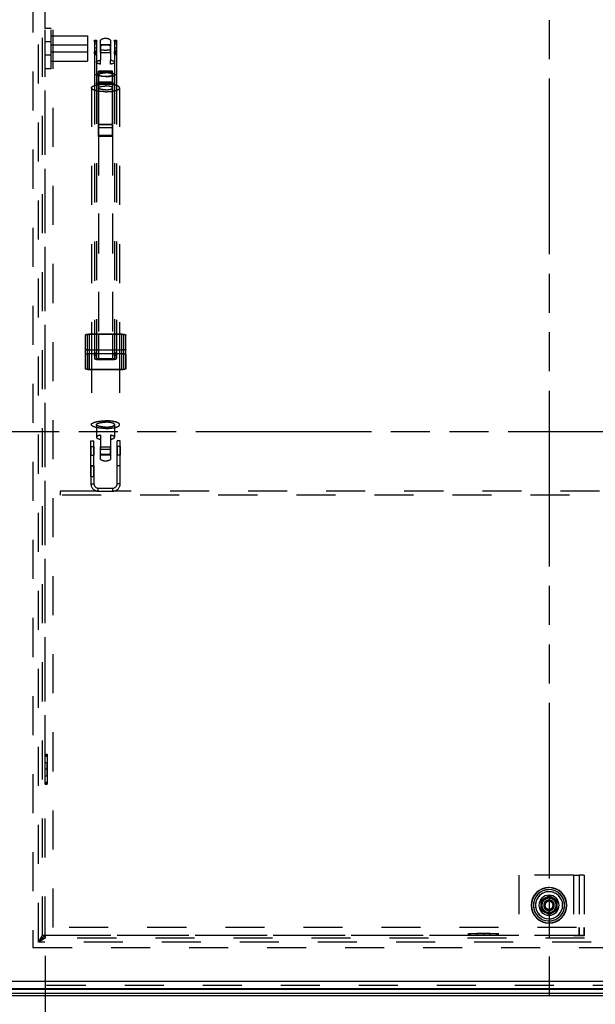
# Model space of a CAD drawing. Header units: millimetres. Extents: x 0 to 4200, y 0 to 5940.
# Tile 3 of 8: x 892 to 1463, y 3072 to 4049. Entities that reach past the tile are written whole.
import ezdxf

# ---------------------------------------------------------------- set-up
doc = ezdxf.new("R2010")
doc.units = ezdxf.units.MM
doc.header["$LTSCALE"] = 387.2
doc.linetypes.add('HIDDEN', pattern=[0.2, 0.1, -0.1])
doc.linetypes.add('PHANTOM', pattern=[0.8, 0.45, -0.05, 0.1, -0.05, 0.1, -0.05])
doc.layers.get('0').update_dxf_attribs({"linetype": 'CONTINUOUS'})
for name, color, linetype in [('_2D-BEM', 7, 'CONTINUOUS'), ('DEFAULT_2', 8, 'HIDDEN'), ('HATCHING_BL0', 7, 'CONTINUOUS'), ('HATCHING_BL1', 7, 'CONTINUOUS')]:
    doc.layers.add(name, color=color, linetype=linetype)
doc.styles.get("Standard").update_dxf_attribs({"font": 'txt', "width": 0.7})
doc.dimstyles.new('DIMSTYLE_1', dxfattribs={"dimtxt": 50, "dimasz": 70, "dimexe": 2, "dimexo": 1, "dimtad": 1, "dimdec": 1, "dimtxsty": 'Standard', "dimblk": '_FILLED', "dimblk1": '_FILLED', "dimblk2": '_FILLED', "dimcen": 0.09, "dimadec": 1, "dimazin": 2, "dimtp": 0.8, "dimtm": 0.8, "dimtfac": 1, "dimtdec": 1, "dimtofl": 0, "dimtmove": 0, "dimatfit": 3, "dimldrblk": '_FILLED', "dimfxl": 1, "dimtolj": 1, "dimarcsym": 0})

# ---------------------------------------------------------------- blocks, each defined once
blk = doc.blocks.new('_FILLED')
at = {"color": 0, "linetype": 'ByBlock'}
blk.add_solid([(0, 0), (-1, 0.143), (-1, -0.143)], dxfattribs=at)
blk = doc.blocks.new('*D5')
at = {"layer": '_2D-BEM', "color": 2, "linetype": 'Continuous'}
for p, q in [((917.55, 3120.25), (917.55, 2560.25)), ((1917.55, 3120.25), (1917.55, 2560.25)), ((917.55, 2600.25), (1417.55, 2600.25)), ((1917.55, 2600.25), (1417.55, 2600.25))]:
    blk.add_line(p, q, dxfattribs=at)
at = {"layer": '_2D-BEM', "color": 2, "linetype": 'Continuous', "xscale": 70, "yscale": 70, "zscale": 70, "rotation": 180}
blk.add_blockref('_FILLED', (917.55, 2600.25), dxfattribs=at)
at = {"layer": '_2D-BEM', "color": 2, "linetype": 'Continuous', "xscale": 70, "yscale": 70, "zscale": 70}
blk.add_blockref('_FILLED', (1917.55, 2600.25), dxfattribs=at)
at = {"layer": '_2D-BEM', "color": 2, "linetype": 'Continuous', "insert": (1417.55, 2662.75), "char_height": 50, "width": 219.6429, "attachment_point": 2, "line_spacing_factor": 0.9}
blk.add_mtext('1000', dxfattribs=at)
blk = doc.blocks.new('HATCHING_BL0', base_point=(1417.55, 3481.56))
at = {"layer": 'HATCHING_BL0', "color": 7, "linetype": 'PHANTOM'}
blk.add_line((757.34, 3640.25), (2077.76, 3640.25), dxfattribs=at)
blk = doc.blocks.new('HATCHING_BL1', base_point=(1274.25, 3640.25))
at = {"layer": 'HATCHING_BL1', "color": 7, "linetype": 'PHANTOM'}
blk.add_line((1417.55, 4300.25), (1417.55, 2980.25), dxfattribs=at)

msp = doc.modelspace()

# ---------------------------------------------------------------- linework, layer by layer
at = {"color": 7, "linetype": 'Continuous'}
for p, q in [((1413.55, 3177.18), (1409.55, 3174.87)), ((1409.55, 3174.87), (1409.55, 3170.25)), ((1417.55, 3179.49), (1413.55, 3177.18)), ((1421.55, 3177.18), (1417.55, 3179.49)), ((1425.55, 3174.87), (1421.55, 3177.18)), ((1425.55, 3170.25), (1425.55, 3174.87)), ((1409.55, 3170.25), (1409.55, 3165.63)), ((1409.55, 3165.63), (1413.55, 3163.32)), ((1421.55, 3163.32), (1425.55, 3165.63)), ((1425.55, 3165.63), (1425.55, 3170.25)), ((1413.55, 3163.32), (1417.55, 3161.01)), ((1417.55, 3161.01), (1421.55, 3163.32)), ((870.55, 3087.75), (1964.55, 3087.75)), ((1975.05, 3082.75), (860.05, 3082.75)), ((1975.05, 3080.25), (860.05, 3080.25))]:
    msp.add_line(p, q, dxfattribs=at)
at = {"color": 9, "linetype": 'Continuous'}
for p, q in [((1960.82, 3094.48), (874.28, 3094.48)), ((1971.11, 3086.69), (863.99, 3086.69))]:
    msp.add_line(p, q, dxfattribs=at)
at = {"color": 7, "linetype": 'Continuous'}
for radius, start, end in [(17.75, 90, 270), (17.5, 90, 270), (15.5, 90, 270), (17.75, 270, 90), (17.5, 270, 90), (15.5, 270, 90), (10, 90, 270), (8, 120, 180), (8, 60, 120), (10, 270, 90), (8, 0, 60), (8, 180, 240), (8, 300, 360), (8, 240, 300)]:
    msp.add_arc((1417.55, 3170.25), radius, start, end, dxfattribs=at)
at = {"color": 9, "linetype": 'Continuous'}
for start, end in [(90, 270), (270, 90)]:
    msp.add_arc((1417.55, 3170.25), 13.5, start, end, dxfattribs=at)
at = {"layer": 'DEFAULT_2', "color": 8, "linetype": 'HIDDEN'}
for p, q in [((905.55, 4152.25), (905.55, 3128.25)), ((911.11, 3133.81), (911.11, 4146.69)), ((911.11, 3133.81), (911.11, 4146.69)), ((915.05, 3140.25), (915.05, 4140.25)), ((915.05, 3140.25), (915.05, 4140.25)), ((917.55, 3140.25), (917.55, 4140.25)), ((917.55, 4040.25), (917.55, 4140.25)), ((925.55, 3148.25), (925.55, 4132.25)), ((917.55, 4000.25), (917.55, 4040.25)), ((923.55, 4040.25), (917.55, 4040.25)), ((923.55, 4000.25), (923.55, 4040.25)), ((923.55, 4026.75), (917.55, 4026.75)), ((917.55, 4020.25), (917.55, 4026.75)), ((923.55, 4007.75), (923.55, 4032.75)), ((923.55, 4032.75), (959.55, 4032.75)), ((923.55, 4020.25), (923.55, 4026.75)), ((959.55, 4032.75), (959.55, 4023.7)), ((966.55, 4028.42), (968.55, 4028.42)), ((966.55, 4026.96), (966.55, 4028.42)), ((966.55, 4028.34), (968.55, 4028.34)), ((966.55, 4026.96), (966.55, 4019.64)), ((966.55, 4026.96), (968.55, 4026.96)), ((968.55, 4024.75), (966.55, 4024.75)), ((966.55, 4024.75), (966.55, 4019.64)), ((968.55, 4028.42), (968.55, 4026.96)), ((968.55, 4026.96), (968.55, 4017.33)), ((968.55, 4024.75), (968.55, 4019.04)), ((972.55, 4024.25), (972.55, 4028.7)), ((982.55, 4028.7), (982.55, 4024.25)), ((986.55, 4028.42), (988.55, 4028.42)), ((986.55, 4026.96), (986.55, 4028.42)), ((986.55, 4028.34), (988.55, 4028.34)), ((986.55, 4026.96), (986.55, 4017.33)), ((986.55, 4026.96), (988.55, 4026.96)), ((988.55, 4024.75), (986.55, 4024.75)), ((986.55, 4024.75), (986.55, 4019.04)), ((988.55, 4028.42), (988.55, 4026.96)), ((988.55, 4026.96), (988.55, 4019.64)), ((988.55, 4024.75), (988.55, 4019.64)), ((917.55, 4013.75), (917.55, 4020.25)), ((923.55, 4016.8), (923.55, 4023.7)), ((959.55, 4023.7), (923.55, 4023.7)), ((923.55, 4013.75), (923.55, 4020.25)), ((959.55, 4016.8), (923.55, 4016.8)), ((959.55, 4023.7), (959.55, 4016.8)), ((959.55, 4023.7), (959.55, 4016.8)), ((959.55, 4016.8), (959.55, 4007.75)), ((968.55, 4020.51), (966.55, 4020.51)), ((966.55, 4019.64), (966.55, 4019.04)), ((966.55, 4019.64), (966.55, 4019.04)), ((966.55, 4019.64), (966.55, 4017.33)), ((966.55, 4019.04), (966.55, 4017.33)), ((966.55, 4019.04), (966.55, 4017.33)), ((966.55, 4017.33), (966.55, 4015.75)), ((966.55, 4017.33), (966.55, 4015.75)), ((966.55, 4014.86), (966.55, 4017.33)), ((968.55, 4017.33), (966.55, 4017.33)), ((968.55, 4015.75), (966.55, 4015.75)), ((966.55, 4015.75), (966.55, 4014.86)), ((968.55, 4019.04), (968.55, 4017.33)), ((968.55, 4017.33), (968.55, 4015.75)), ((968.55, 4014.86), (968.55, 4017.33)), ((972.55, 4024.25), (982.55, 4024.25)), ((972.55, 4024.1), (972.55, 4024.25)), ((972.55, 4024.24), (972.55, 4024.25)), ((972.55, 4024.1), (972.55, 4024.24)), ((972.55, 4023.24), (972.55, 4024.1)), ((972.55, 4023.24), (972.55, 4024.1)), ((972.55, 4016.25), (972.55, 4023.24)), ((972.55, 4023.24), (972.55, 4008.79)), ((972.55, 4016.25), (982.55, 4016.25)), ((982.55, 4024.25), (982.55, 4024.24)), ((982.55, 4024.1), (982.55, 4024.25)), ((982.55, 4024.24), (982.55, 4024.1)), ((982.55, 4023.24), (982.55, 4024.1)), ((982.55, 4024.1), (982.55, 4023.24)), ((982.55, 4016.25), (982.55, 4023.24)), ((982.55, 4023.24), (982.55, 4008.79)), ((988.55, 4020.51), (986.55, 4020.51)), ((986.55, 4019.04), (986.55, 4017.33)), ((986.55, 4017.33), (986.55, 4015.75)), ((986.55, 4014.86), (986.55, 4017.33)), ((988.55, 4017.33), (986.55, 4017.33)), ((988.55, 4015.75), (986.55, 4015.75)), ((988.55, 4019.64), (988.55, 4019.04)), ((988.55, 4019.64), (988.55, 4017.33)), ((988.55, 4019.64), (988.55, 4019.04)), ((988.55, 4019.04), (988.55, 4017.33)), ((988.55, 4019.04), (988.55, 4017.33)), ((988.55, 4017.33), (988.55, 4015.75)), ((988.55, 4014.86), (988.55, 4017.33)), ((988.55, 4017.33), (988.55, 4015.75)), ((988.55, 4015.75), (988.55, 4014.86)), ((923.55, 4013.75), (917.55, 4013.75)), ((923.55, 4007.75), (959.55, 4007.75)), ((966.55, 4014.86), (966.55, 4014.32)), ((966.55, 4014.86), (966.55, 4014.32)), ((966.55, 4014.86), (968.55, 4014.86)), ((966.55, 4014.32), (966.55, 3994.59)), ((966.55, 4014.32), (966.55, 3994.59)), ((966.55, 4014.32), (968.55, 4014.32)), ((968.55, 4014.86), (968.55, 4014.32)), ((968.55, 4014.32), (968.55, 4006.77)), ((968.55, 4006.77), (968.55, 3994.59)), ((968.55, 4006.77), (968.55, 3994.59)), ((972.55, 4004.75), (972.55, 4008.79)), ((982.55, 4004.75), (982.55, 4008.79)), ((986.55, 4014.86), (986.55, 4014.32)), ((986.55, 4014.86), (988.55, 4014.86)), ((986.55, 4014.32), (986.55, 4006.77)), ((986.55, 4014.32), (988.55, 4014.32)), ((986.55, 4006.77), (986.55, 3994.59)), ((986.55, 4006.77), (986.55, 3994.59)), ((988.55, 4014.86), (988.55, 4014.32)), ((988.55, 4014.86), (988.55, 4014.32)), ((988.55, 4014.32), (988.55, 3994.59)), ((988.55, 4014.32), (988.55, 3994.59)), ((917.55, 3320.25), (917.55, 4000.25)), ((923.55, 4000.25), (917.55, 4000.25)), ((977.55, 3997.65), (970.55, 3997.65)), ((970.55, 3996.69), (970.55, 3997.65)), ((970.55, 3995.78), (970.55, 3996.69)), ((970.55, 3996.69), (984.55, 3996.69)), ((984.55, 3997.65), (977.55, 3997.65)), ((984.55, 3996.69), (984.55, 3997.65)), ((984.55, 3995.78), (984.55, 3996.69)), ((966.55, 3994.59), (966.55, 3983.55)), ((966.55, 3994.59), (966.55, 3983.55)), ((966.55, 3994.59), (968.55, 3994.59)), ((968.55, 3994.59), (968.55, 3994.26)), ((968.55, 3994.59), (968.55, 3994.26)), ((968.55, 3994.26), (968.55, 3986.27)), ((968.55, 3985.33), (968.55, 3986.27)), ((968.55, 3986.27), (968.55, 3984.11)), ((968.55, 3986.27), (968.55, 3984.11)), ((970.55, 3994.26), (970.55, 3992.73)), ((970.55, 3993.69), (970.55, 3992.73)), ((970.55, 3992.73), (970.55, 3985.73)), ((970.55, 3986.04), (970.55, 3992.73)), ((984.55, 3987.01), (970.55, 3987.01)), ((970.55, 3986.04), (970.55, 3985.75)), ((984.55, 3986.04), (970.55, 3986.04)), ((970.55, 3985.75), (970.55, 3985.73)), ((970.55, 3985.73), (970.55, 3984.49)), ((970.55, 3985.73), (970.55, 3984.8)), ((984.55, 3985.73), (970.55, 3985.73)), ((970.55, 3985.73), (970.55, 3984.8)), ((984.55, 3994.26), (984.55, 3992.73)), ((984.55, 3993.69), (984.55, 3992.73)), ((984.55, 3992.73), (984.55, 3985.73)), ((984.55, 3986.04), (984.55, 3992.73)), ((984.55, 3986.04), (984.55, 3987.01)), ((984.55, 3986.04), (984.55, 3985.75)), ((984.55, 3985.75), (984.55, 3985.73)), ((984.55, 3985.73), (984.55, 3984.49)), ((984.55, 3985.73), (984.55, 3984.8)), ((984.55, 3985.73), (984.55, 3984.8)), ((986.55, 3994.59), (986.55, 3994.26)), ((986.55, 3994.59), (986.55, 3994.26)), ((986.55, 3994.59), (988.55, 3994.59)), ((986.55, 3994.26), (986.55, 3986.27)), ((986.55, 3985.33), (986.55, 3986.27)), ((986.55, 3986.27), (986.55, 3984.11)), ((986.55, 3986.27), (986.55, 3984.11)), ((988.55, 3994.59), (988.55, 3983.55)), ((988.55, 3994.59), (988.55, 3983.55)), ((963.55, 3981.21), (963.55, 3737.05)), ((966.55, 3983.55), (966.55, 3737.05)), ((966.55, 3983.55), (966.55, 3737.05)), ((968.55, 3984.11), (968.55, 3737.05)), ((968.55, 3984.11), (968.55, 3737.05)), ((970.55, 3985.19), (970.55, 3942.02)), ((970.55, 3985.19), (984.55, 3985.19)), ((970.55, 3984.8), (970.55, 3984.52)), ((970.55, 3984.49), (970.55, 3984.8)), ((973.17, 3984.8), (970.55, 3984.8)), ((970.55, 3984.8), (970.55, 3984.49)), ((984.55, 3984.52), (970.55, 3984.52)), ((970.55, 3984.49), (970.55, 3981.21)), ((970.55, 3981.21), (970.55, 3984.49)), ((970.55, 3984.49), (970.55, 3981.21)), ((970.55, 3944.85), (970.55, 3981.21)), ((970.55, 3981.21), (970.55, 3944.85)), ((981.93, 3984.8), (973.17, 3984.8)), ((984.55, 3984.8), (981.93, 3984.8)), ((984.55, 3985.19), (984.55, 3942.02)), ((984.55, 3984.49), (984.55, 3984.8)), ((984.55, 3984.8), (984.55, 3984.49)), ((984.55, 3984.49), (984.55, 3981.21)), ((984.55, 3981.21), (984.55, 3984.49)), ((984.55, 3984.49), (984.55, 3981.21)), ((984.55, 3944.85), (984.55, 3981.21)), ((984.55, 3981.21), (984.55, 3944.85)), ((986.55, 3984.11), (986.55, 3737.05)), ((986.55, 3984.11), (986.55, 3737.05)), ((988.55, 3983.55), (988.55, 3737.05)), ((988.55, 3983.55), (988.55, 3737.05)), ((991.55, 3981.21), (991.55, 3737.05)), ((984.55, 3944.85), (970.55, 3944.85)), ((970.55, 3942.02), (970.55, 3944.85)), ((970.55, 3944.57), (970.55, 3944.85)), ((970.55, 3944.85), (970.55, 3944.57)), ((984.55, 3944.57), (970.55, 3944.57)), ((970.55, 3944.57), (970.55, 3942.02)), ((970.55, 3934.26), (970.55, 3942.02)), ((970.55, 3942.02), (984.55, 3942.02)), ((970.55, 3942.02), (970.55, 3934.26)), ((984.55, 3942.02), (984.55, 3944.85)), ((984.55, 3944.57), (984.55, 3944.85)), ((984.55, 3944.85), (984.55, 3944.57)), ((984.55, 3944.57), (984.55, 3942.02)), ((984.55, 3934.26), (984.55, 3942.02)), ((984.55, 3942.02), (984.55, 3933.9)), ((970.55, 3934.26), (970.55, 3933.9)), ((970.55, 3934.26), (970.55, 3934.01)), ((970.55, 3934.26), (970.55, 3934.01)), ((970.55, 3934.01), (970.55, 3933.9)), ((970.55, 3934.01), (970.55, 3933.9)), ((970.55, 3933.9), (970.55, 3721.38)), ((984.55, 3933.9), (970.55, 3933.9)), ((970.55, 3933.79), (970.55, 3933.9)), ((970.55, 3933.9), (970.55, 3933.73)), ((970.55, 3933.9), (970.55, 3933.73)), ((970.55, 3933.68), (970.55, 3933.79)), ((984.55, 3933.73), (970.55, 3933.73)), ((970.55, 3933.73), (970.55, 3933.01)), ((970.55, 3933.01), (970.55, 3933.68)), ((984.55, 3933.01), (970.55, 3933.01)), ((970.55, 3933.01), (970.55, 3737.05)), ((984.55, 3934.26), (984.55, 3933.9)), ((984.55, 3933.9), (984.55, 3721.38)), ((984.55, 3933.01), (984.55, 3933.9)), ((984.55, 3933.9), (984.55, 3933.01)), ((984.55, 3933.01), (984.55, 3737.05)), ((957.55, 3716.71), (957.55, 3735.97)), ((959.55, 3716.71), (959.55, 3735.97)), ((961.55, 3737.05), (993.55, 3737.05)), ((961.55, 3717.79), (961.55, 3737.05)), ((961.55, 3717.25), (961.55, 3736.51)), ((993.55, 3736.51), (961.55, 3736.51)), ((963.55, 3737.05), (963.55, 3717.25)), ((966.55, 3737.05), (966.55, 3718.27)), ((966.55, 3737.05), (966.55, 3718.27)), ((968.55, 3737.05), (968.55, 3718.27)), ((968.55, 3737.05), (968.55, 3718.27)), ((970.55, 3737.05), (970.55, 3721.38)), ((984.55, 3737.05), (984.55, 3721.38)), ((986.55, 3737.05), (986.55, 3718.27)), ((986.55, 3737.05), (986.55, 3718.27)), ((988.55, 3737.05), (988.55, 3718.27)), ((988.55, 3737.05), (988.55, 3718.27)), ((991.55, 3737.05), (991.55, 3717.25)), ((993.55, 3717.79), (993.55, 3737.05)), ((993.55, 3717.25), (993.55, 3736.51)), ((995.55, 3716.71), (995.55, 3735.97)), ((997.55, 3716.71), (997.55, 3735.97)), ((957.55, 3716.71), (957.55, 3721.92)), ((959.55, 3716.71), (959.55, 3721.92)), ((995.55, 3716.71), (995.55, 3721.92)), ((997.55, 3716.71), (997.55, 3721.92)), ((957.55, 3702.66), (957.55, 3716.71)), ((957.55, 3702.66), (957.55, 3716.71)), ((959.55, 3702.66), (959.55, 3716.71)), ((959.55, 3716.71), (959.55, 3702.66)), ((961.55, 3721.38), (963.55, 3721.38)), ((961.55, 3717.25), (961.55, 3721.38)), ((961.55, 3701.58), (961.55, 3720.84)), ((993.55, 3720.84), (961.55, 3720.84)), ((961.55, 3717.79), (993.55, 3717.79)), ((993.55, 3717.25), (961.55, 3717.25)), ((961.55, 3702.12), (961.55, 3717.25)), ((963.55, 3721.38), (966.55, 3721.38)), ((963.55, 3717.25), (963.55, 3647.12)), ((966.55, 3721.38), (968.55, 3721.38)), ((966.55, 3718.27), (966.55, 3717.25)), ((966.55, 3717.25), (966.55, 3718.27)), ((966.55, 3718.27), (968.55, 3718.27)), ((966.55, 3717.25), (966.55, 3715.8)), ((966.55, 3715.8), (966.55, 3717.25)), ((966.55, 3715.8), (966.55, 3712.83)), ((966.55, 3715.8), (966.55, 3712.83)), ((968.55, 3715.8), (966.55, 3715.8)), ((968.55, 3721.38), (970.55, 3721.38)), ((968.55, 3717.25), (968.55, 3718.27)), ((968.55, 3718.27), (968.55, 3717.25)), ((968.55, 3715.8), (968.55, 3717.25)), ((968.55, 3717.25), (968.55, 3715.8)), ((968.55, 3715.8), (968.55, 3712.83)), ((968.55, 3712.83), (968.55, 3715.8)), ((970.55, 3721.38), (984.55, 3721.38)), ((970.55, 3721.38), (970.55, 3717.25)), ((970.55, 3721.38), (970.55, 3717.25)), ((970.55, 3717.25), (970.55, 3712.29)), ((970.55, 3717.25), (970.55, 3712.29)), ((970.55, 3712.29), (970.55, 3711.75)), ((984.55, 3712.29), (970.55, 3712.29)), ((984.55, 3721.38), (984.55, 3717.25)), ((984.55, 3721.38), (986.55, 3721.38)), ((984.55, 3721.38), (984.55, 3717.25)), ((984.55, 3717.25), (984.55, 3712.29)), ((984.55, 3717.25), (984.55, 3712.29)), ((984.55, 3712.29), (984.55, 3711.75)), ((986.55, 3721.38), (988.55, 3721.38)), ((986.55, 3718.27), (986.55, 3717.25)), ((986.55, 3717.25), (986.55, 3718.27)), ((986.55, 3718.27), (988.55, 3718.27)), ((986.55, 3717.25), (986.55, 3715.8)), ((986.55, 3715.8), (986.55, 3717.25)), ((986.55, 3715.8), (986.55, 3712.83)), ((986.55, 3715.8), (986.55, 3712.83)), ((988.55, 3715.8), (986.55, 3715.8)), ((988.55, 3721.38), (991.55, 3721.38)), ((988.55, 3717.25), (988.55, 3718.27)), ((988.55, 3718.27), (988.55, 3717.25)), ((988.55, 3715.8), (988.55, 3717.25)), ((988.55, 3717.25), (988.55, 3715.8)), ((988.55, 3715.8), (988.55, 3712.83)), ((988.55, 3712.83), (988.55, 3715.8)), ((991.55, 3721.38), (993.55, 3721.38)), ((991.55, 3717.25), (991.55, 3647.12)), ((993.55, 3717.25), (993.55, 3721.38)), ((993.55, 3701.58), (993.55, 3720.84)), ((993.55, 3702.12), (993.55, 3717.25)), ((995.55, 3702.66), (995.55, 3716.71)), ((995.55, 3702.66), (995.55, 3716.71)), ((997.55, 3702.66), (997.55, 3716.71)), ((997.55, 3716.71), (997.55, 3702.66)), ((970.55, 3711.75), (984.55, 3711.75)), ((961.55, 3702.12), (963.55, 3702.12)), ((963.55, 3701.58), (961.55, 3701.58)), ((963.55, 3702.12), (991.55, 3702.12)), ((991.55, 3701.58), (963.55, 3701.58)), ((991.55, 3702.12), (993.55, 3702.12)), ((993.55, 3701.58), (991.55, 3701.58)), ((968.55, 3647.12), (968.55, 3634.6)), ((986.55, 3647.12), (986.55, 3634.6)), ((972.55, 3636.62), (972.55, 3622.18)), ((982.55, 3636.62), (982.55, 3622.18)), ((963.05, 3625.37), (963.05, 3631.12)), ((963.05, 3631.12), (966.05, 3631.12)), ((963.05, 3616.87), (963.05, 3625.37)), ((963.05, 3625.37), (963.05, 3616.87)), ((963.05, 3625.37), (966.05, 3625.37)), ((966.05, 3625.37), (966.05, 3631.12)), ((966.05, 3616.87), (966.05, 3625.37)), ((966.05, 3625.37), (966.05, 3616.87)), ((972.55, 3625.12), (982.55, 3625.12)), ((972.55, 3624.97), (972.55, 3625.12)), ((972.55, 3622.18), (972.55, 3624.97)), ((982.55, 3624.97), (982.55, 3625.12)), ((982.55, 3622.18), (982.55, 3624.97)), ((989.05, 3625.37), (989.05, 3631.12)), ((992.05, 3631.12), (989.05, 3631.12)), ((989.05, 3616.87), (989.05, 3625.37)), ((989.05, 3625.37), (989.05, 3616.87)), ((992.05, 3625.37), (989.05, 3625.37)), ((992.05, 3625.37), (992.05, 3631.12)), ((992.05, 3616.87), (992.05, 3625.37)), ((992.05, 3625.37), (992.05, 3616.87)), ((963.05, 3606.62), (963.05, 3616.87)), ((963.05, 3616.87), (966.05, 3616.87)), ((966.05, 3606.62), (966.05, 3616.87)), ((972.55, 3617.12), (972.55, 3622.18)), ((972.55, 3612.67), (972.55, 3622.18)), ((972.55, 3617.12), (982.55, 3617.12)), ((982.55, 3617.12), (982.55, 3622.18)), ((982.55, 3622.18), (982.55, 3612.67)), ((989.05, 3606.12), (989.05, 3616.87)), ((992.05, 3616.87), (989.05, 3616.87)), ((992.05, 3606.12), (992.05, 3616.87)), ((963.05, 3606.12), (963.05, 3606.62)), ((963.05, 3606.12), (963.05, 3606.62)), ((963.05, 3606.62), (966.05, 3606.62)), ((963.05, 3606.12), (963.05, 3588.37)), ((963.05, 3606.12), (966.05, 3606.12)), ((966.05, 3606.12), (963.05, 3606.12)), ((963.05, 3595.62), (963.05, 3606.12)), ((966.05, 3606.12), (966.05, 3606.62)), ((966.05, 3606.12), (966.05, 3606.62)), ((966.05, 3606.12), (966.05, 3588.37)), ((966.05, 3595.62), (966.05, 3606.12)), ((989.05, 3588.37), (989.05, 3606.12)), ((992.05, 3606.12), (989.05, 3606.12)), ((992.05, 3606.12), (989.05, 3606.12)), ((992.05, 3588.37), (992.05, 3606.12)), ((963.05, 3595.62), (966.05, 3595.62)), ((963.05, 3588.37), (966.05, 3588.37)), ((992.05, 3588.37), (989.05, 3588.37)), ((970.3, 3581.12), (932.55, 3581.12)), ((932.55, 3581.12), (932.55, 3577.12)), ((1902.55, 3577.12), (932.55, 3577.12)), ((970.3, 3584.12), (984.8, 3584.12)), ((970.3, 3581.12), (970.3, 3584.12)), ((970.3, 3581.12), (984.8, 3581.12)), ((984.8, 3581.12), (984.8, 3584.12)), ((1854.8, 3581.12), (984.8, 3581.12)), ((917.55, 3290.25), (917.55, 3320.25)), ((917.55, 3320.25), (919.55, 3320.25)), ((917.55, 3320.25), (919.55, 3320.25)), ((917.55, 3319.38), (919.55, 3319.38)), ((917.55, 3318.25), (919.55, 3318.25)), ((917.55, 3311.75), (919.55, 3311.75)), ((917.55, 3305.25), (917.55, 3311.75)), ((919.55, 3320.25), (919.55, 3318.25)), ((919.55, 3318.25), (919.55, 3292.25)), ((919.55, 3305.25), (919.55, 3311.75)), ((919.55, 3305.25), (917.55, 3305.25)), ((917.55, 3298.75), (917.55, 3305.25)), ((919.55, 3305.25), (917.55, 3305.25)), ((919.55, 3298.75), (919.55, 3305.25)), ((917.55, 3298.75), (919.55, 3298.75)), ((917.55, 3292.25), (919.55, 3292.25)), ((919.55, 3292.25), (919.55, 3290.25)), ((917.55, 3291.12), (919.55, 3291.12)), ((917.55, 3140.25), (917.55, 3290.25)), ((917.55, 3290.25), (919.55, 3290.25)), ((917.55, 3290.25), (919.55, 3290.25)), ((1441.96, 3200.25), (1387.55, 3200.25)), ((1387.55, 3200.25), (1387.55, 3140.25)), ((1441.96, 3200.25), (1441.96, 3140.25)), ((1441.96, 3200.25), (1447.55, 3200.25)), ((1441.96, 3200.25), (1441.96, 3140.25)), ((1447.55, 3200.25), (1447.55, 3148.25)), ((1447.55, 3200.25), (1447.55, 3148.25)), ((1452.55, 3200.25), (1447.55, 3200.25)), ((1452.55, 3200.25), (1447.55, 3200.25)), ((1452.55, 3200.25), (1452.55, 3148.25)), ((1452.55, 3200.25), (1452.55, 3148.25)), ((1909.55, 3148.25), (925.55, 3148.25)), ((1447.55, 3140.25), (1447.55, 3148.25)), ((1447.55, 3148.25), (1447.55, 3140.25)), ((1452.55, 3140.25), (1452.55, 3148.25)), ((1452.55, 3148.25), (1452.55, 3140.25)), ((911.11, 3133.81), (915.05, 3140.25)), ((917.55, 3137.75), (911.11, 3133.81)), ((913.74, 3136.45), (912.92, 3135.62)), ((912.92, 3135.62), (913.74, 3136.44)), ((915.18, 3137.88), (913.74, 3136.45)), ((913.74, 3136.44), (915.18, 3137.88)), ((917.55, 3140.25), (915.05, 3140.25)), ((917.55, 3140.25), (915.05, 3140.25)), ((917.55, 3140.25), (915.71, 3138.42)), ((915.71, 3138.42), (917.55, 3140.25)), ((1447.55, 3140.25), (917.55, 3140.25)), ((917.55, 3140.25), (917.55, 3137.75)), ((1337.55, 3140.25), (917.55, 3140.25)), ((917.55, 3140.25), (917.55, 3137.75)), ((1917.55, 3137.75), (917.55, 3137.75)), ((1917.55, 3137.75), (917.55, 3137.75)), ((1337.55, 3140.25), (1337.55, 3142.25)), ((1337.55, 3140.25), (1337.55, 3142.25)), ((1337.55, 3142.25), (1339.55, 3142.25)), ((1367.55, 3140.25), (1337.55, 3140.25)), ((1338.42, 3140.25), (1338.42, 3142.25)), ((1339.55, 3142.25), (1365.55, 3142.25)), ((1339.55, 3140.25), (1339.55, 3142.25)), ((1346.05, 3140.25), (1346.05, 3142.25)), ((1352.55, 3142.25), (1346.05, 3142.25)), ((1352.55, 3140.25), (1346.05, 3140.25)), ((1352.55, 3142.25), (1352.55, 3140.25)), ((1359.05, 3142.25), (1352.55, 3142.25)), ((1352.55, 3142.25), (1352.55, 3140.25)), ((1359.05, 3140.25), (1352.55, 3140.25)), ((1359.05, 3140.25), (1359.05, 3142.25)), ((1365.55, 3142.25), (1367.55, 3142.25)), ((1365.55, 3140.25), (1365.55, 3142.25)), ((1366.68, 3140.25), (1366.68, 3142.25)), ((1367.55, 3140.25), (1367.55, 3142.25)), ((1367.55, 3140.25), (1367.55, 3142.25)), ((1387.55, 3140.25), (1367.55, 3140.25)), ((1441.96, 3140.25), (1387.55, 3140.25)), ((1447.55, 3140.25), (1387.55, 3140.25)), ((1441.96, 3140.25), (1452.55, 3140.25)), ((1452.55, 3140.25), (1447.55, 3140.25)), ((1917.55, 3140.25), (1452.55, 3140.25)), ((1917.55, 3140.25), (1452.55, 3140.25)), ((905.55, 3128.25), (1929.55, 3128.25)), ((912.54, 3135.25), (911.11, 3133.81)), ((911.11, 3133.81), (912.54, 3135.25)), ((1923.99, 3133.81), (911.11, 3133.81)), ((1923.99, 3133.81), (911.11, 3133.81)), ((912.92, 3135.62), (912.54, 3135.25)), ((912.54, 3135.25), (912.92, 3135.62)), ((1964.55, 3090.75), (870.55, 3090.75)), ((1960.82, 3094.48), (874.28, 3094.48)), ((1975.05, 3082.75), (860.05, 3082.75)), ((1975.05, 3080.25), (860.05, 3080.25)), ((1971.11, 3086.69), (863.99, 3086.69))]:
    msp.add_line(p, q, dxfattribs=at)
for points in [[(911.11, 3133.81), (911.58, 3134.59), (912.04, 3135.34), (912.48, 3136.05), (912.88, 3136.71), (913.25, 3137.31), (913.57, 3137.84), (913.85, 3138.3), (914.09, 3138.69), (914.3, 3139.02), (914.47, 3139.3), (914.61, 3139.53), (914.73, 3139.72), (914.82, 3139.88), (914.89, 3140), (914.95, 3140.09), (915, 3140.16), (915.03, 3140.21), (915.04, 3140.24), (915.05, 3140.25)], [(917.55, 3137.75), (917.54, 3137.75), (917.51, 3137.73), (917.47, 3137.7), (917.41, 3137.67), (917.32, 3137.61), (917.21, 3137.55), (917.08, 3137.46), (916.91, 3137.36), (916.71, 3137.24), (916.47, 3137.09), (916.18, 3136.91), (915.84, 3136.7), (915.44, 3136.46), (914.98, 3136.18), (914.47, 3135.87), (913.88, 3135.51), (913.25, 3135.12), (912.56, 3134.7), (911.84, 3134.26), (911.11, 3133.81)], [(915.18, 3137.88), (915, 3137.7), (914.54, 3137.24), (914.04, 3136.74), (913.74, 3136.44)], [(913.74, 3136.44), (913.8, 3136.5), (914.27, 3136.97), (914.71, 3137.41), (915.12, 3137.82), (915.18, 3137.88)], [(917.55, 3140.25), (917.54, 3140.24), (917.5, 3140.2), (917.43, 3140.14), (917.34, 3140.04), (917.22, 3139.92), (917.07, 3139.77), (916.89, 3139.59), (916.67, 3139.37), (916.41, 3139.12), (916.12, 3138.83), (915.79, 3138.49), (915.71, 3138.41)], [(915.71, 3138.41), (915.82, 3138.52), (916.12, 3138.83), (916.39, 3139.09), (916.62, 3139.33), (916.83, 3139.53), (917.01, 3139.71), (917.16, 3139.86), (917.28, 3139.98), (917.38, 3140.08), (917.45, 3140.16), (917.51, 3140.21), (917.54, 3140.24), (917.55, 3140.25)], [(912.54, 3135.24), (912.34, 3135.04), (911.73, 3134.43), (911.11, 3133.81)], [(911.11, 3133.81), (911.67, 3134.38), (912.23, 3134.93), (912.54, 3135.24)]]:
    msp.add_lwpolyline(points, dxfattribs=at)
for centre, radius, start, end in [((977.55, 4021.21), 9, 90, 123.749), ((977.55, 4021.21), 9, 56.251, 90), ((977.55, 3620.16), 9, 236.251, 270), ((977.55, 3620.16), 9, 270, 303.749), ((970.3, 3588.37), 7.25, 180, 270), ((970.3, 3588.37), 4.25, 180, 270), ((984.8, 3588.37), 7.25, 270, 360), ((984.8, 3588.37), 4.25, 270, 360), ((1417.55, 3170.25), 17.5, 90, 270), ((1417.55, 3170.25), 15.5, 93.39596, 266.60404), ((1417.55, 3170.25), 15.5, 90, 93.39596), ((1417.55, 3170.25), 17.5, 270, 90), ((1417.55, 3170.25), 15.5, 270, 90), ((1417.55, 3170.25), 13.5, 90, 270), ((1417.55, 3170.25), 7, 90, 270), ((1417.55, 3170.25), 7.92, 330, 150), ((1417.55, 3170.25), 7.32, 330, 150), ((1417.55, 3170.25), 5.25, 90, 270), ((1417.55, 3170.25), 5, 90, 270), ((1417.55, 3170.25), 5, 90, 270), ((1417.55, 3170.25), 13.5, 270, 90), ((1417.55, 3170.25), 7, 270, 90), ((1417.55, 3170.25), 5.25, 270, 90), ((1417.55, 3170.25), 5, 270, 90), ((1417.55, 3170.25), 5, 270, 90), ((1417.55, 3170.25), 7.92, 150, 330), ((1417.55, 3170.25), 7.32, 150, 330), ((1417.55, 3170.25), 4, 90, 270), ((1417.55, 3170.25), 4, 270, 90), ((1417.55, 3170.25), 15.5, 266.60404, 270)]:
    msp.add_arc(centre, radius, start, end, dxfattribs=at)
for points, knots in [([(966.55, 4019.64), (966.55, 4019.34), (966.72, 4018.69), (967.37, 4017.33), (968.05, 4016.32), (968.55, 4015.64)], [0, 0, 0, 0, 0.195943, 0.439603, 1, 1, 1, 1]), ([(977.55, 4023.65), (977.11, 4023.65), (975.44, 4023.61), (973.76, 4023.46), (972.55, 4023.24)], [0, 0, 0, 0, 0.263097, 1, 1, 1, 1]), ([(972.55, 4019.19), (972.93, 4019.12), (974.59, 4018.87), (976.26, 4018.78), (977.55, 4018.78)], [0, 0, 0, 0, 0.232154, 1, 1, 1, 1]), ([(982.55, 4023.24), (982.17, 4023.31), (980.51, 4023.55), (978.83, 4023.65), (977.55, 4023.65)], [0, 0, 0, 0, 0.232154, 1, 1, 1, 1]), ([(977.55, 4018.78), (977.99, 4018.78), (979.66, 4018.82), (981.33, 4018.97), (982.55, 4019.19)], [0, 0, 0, 0, 0.263097, 1, 1, 1, 1]), ([(986.55, 4015.64), (987.04, 4016.32), (987.72, 4017.33), (988.37, 4018.69), (988.55, 4019.34), (988.55, 4019.64)], [0, 0, 0, 0, 0.560397, 0.804057, 1, 1, 1, 1]), ([(968.55, 4006.77), (968.55, 4006.99), (968.75, 4007.34), (969.17, 4007.67), (969.85, 4008.07), (970.99, 4008.47), (971.99, 4008.69), (972.55, 4008.79)], [0, 0, 0, 0, 0.138384, 0.231732, 0.345438, 0.634978, 1, 1, 1, 1]), ([(972.55, 4004.75), (971.99, 4004.85), (970.99, 4005.08), (969.85, 4005.48), (969.17, 4005.87), (968.75, 4006.2), (968.55, 4006.56), (968.55, 4006.77)], [0, 0, 0, 0, 0.365022, 0.654562, 0.768268, 0.861616, 1, 1, 1, 1]), ([(982.55, 4008.79), (983.11, 4008.69), (984.11, 4008.47), (985.25, 4008.07), (985.93, 4007.67), (986.35, 4007.34), (986.55, 4006.99), (986.55, 4006.77)], [0, 0, 0, 0, 0.365022, 0.654562, 0.768268, 0.861616, 1, 1, 1, 1]), ([(986.55, 4006.77), (986.55, 4006.56), (986.35, 4006.2), (985.93, 4005.87), (985.25, 4005.48), (984.11, 4005.08), (983.11, 4004.85), (982.55, 4004.75)], [0, 0, 0, 0, 0.138384, 0.231732, 0.345438, 0.634978, 1, 1, 1, 1]), ([(968.62, 3994.57), (968.75, 3994.84), (969.4, 3995.35), (970.11, 3995.64), (970.55, 3995.78)], [0, 0, 0, 0, 0.395728, 1, 1, 1, 1]), ([(977.55, 3997.65), (976.25, 3997.65), (974.38, 3997.55), (972.05, 3997.17), (971.01, 3996.9), (970.55, 3996.75)], [0, 0, 0, 0, 0.548782, 0.792018, 1, 1, 1, 1]), ([(970.55, 3994.26), (970.55, 3994.56), (971.03, 3995), (971.77, 3995.34), (973.04, 3995.75), (974.99, 3996.06), (976.65, 3996.15), (977.55, 3996.15)], [0, 0, 0, 0, 0.119348, 0.215599, 0.337307, 0.643755, 1, 1, 1, 1]), ([(984.55, 3996.75), (984.08, 3996.9), (983.05, 3997.17), (980.72, 3997.55), (978.84, 3997.65), (977.55, 3997.65)], [0, 0, 0, 0, 0.207982, 0.451218, 1, 1, 1, 1]), ([(984.55, 3994.26), (984.55, 3994.56), (984.06, 3995), (983.32, 3995.34), (982.05, 3995.75), (980.11, 3996.06), (978.44, 3996.15), (977.55, 3996.15)], [0, 0, 0, 0, 0.119348, 0.215599, 0.337307, 0.643755, 1, 1, 1, 1]), ([(986.47, 3994.57), (986.34, 3994.84), (985.7, 3995.35), (984.99, 3995.64), (984.55, 3995.78)], [0, 0, 0, 0, 0.395728, 1, 1, 1, 1]), ([(968.55, 3994.26), (968.55, 3994.33), (968.57, 3994.44), (968.61, 3994.54), (968.62, 3994.57)], [0, 0, 0, 0, 0.738669, 1, 1, 1, 1]), ([(970.55, 3992.73), (970.26, 3992.82), (969.74, 3993.02), (969.1, 3993.39), (968.67, 3993.78), (968.55, 3994.11), (968.55, 3994.26)], [0, 0, 0, 0, 0.34897, 0.626645, 0.836735, 1, 1, 1, 1]), ([(968.55, 3986.27), (968.55, 3986.18), (968.69, 3986.06), (968.9, 3985.96), (969.26, 3985.84), (969.82, 3985.75), (970.29, 3985.73), (970.55, 3985.73)], [0, 0, 0, 0, 0.119348, 0.215599, 0.337307, 0.643755, 1, 1, 1, 1]), ([(977.55, 3992.36), (976.65, 3992.36), (974.99, 3992.45), (973.04, 3992.76), (971.77, 3993.17), (971.03, 3993.51), (970.55, 3993.96), (970.55, 3994.26)], [0, 0, 0, 0, 0.356245, 0.662693, 0.784401, 0.880652, 1, 1, 1, 1]), ([(970.55, 3993.69), (971.01, 3993.53), (972.05, 3993.27), (974.38, 3992.89), (976.25, 3992.79), (977.55, 3992.79)], [0, 0, 0, 0, 0.207982, 0.451218, 1, 1, 1, 1]), ([(977.55, 3992.36), (978.44, 3992.36), (980.11, 3992.45), (982.05, 3992.76), (983.32, 3993.17), (984.06, 3993.51), (984.55, 3993.96), (984.55, 3994.26)], [0, 0, 0, 0, 0.356245, 0.662693, 0.784401, 0.880652, 1, 1, 1, 1]), ([(977.55, 3992.79), (978.84, 3992.79), (980.72, 3992.89), (983.05, 3993.27), (984.08, 3993.53), (984.55, 3993.69)], [0, 0, 0, 0, 0.548782, 0.792018, 1, 1, 1, 1]), ([(984.55, 3992.73), (984.84, 3992.82), (985.36, 3993.02), (986, 3993.39), (986.43, 3993.78), (986.55, 3994.11), (986.55, 3994.26)], [0, 0, 0, 0, 0.34897, 0.626645, 0.836735, 1, 1, 1, 1]), ([(984.55, 3985.73), (984.8, 3985.73), (985.28, 3985.75), (985.84, 3985.84), (986.2, 3985.96), (986.41, 3986.06), (986.55, 3986.18), (986.55, 3986.27)], [0, 0, 0, 0, 0.356245, 0.662693, 0.784401, 0.880652, 1, 1, 1, 1]), ([(986.55, 3994.26), (986.55, 3994.33), (986.53, 3994.44), (986.49, 3994.54), (986.47, 3994.57)], [0, 0, 0, 0, 0.738669, 1, 1, 1, 1]), ([(963.55, 3981.21), (963.55, 3981.47), (963.73, 3981.9), (964.16, 3982.34), (964.84, 3982.84), (966.01, 3983.4), (967.75, 3983.95), (969.86, 3984.4), (973.15, 3984.87), (975.76, 3984.99), (977.55, 3984.99)], [0, 0, 0, 0, 0.051936, 0.084404, 0.122755, 0.218611, 0.339818, 0.48351, 0.64522, 1, 1, 1, 1]), ([(977.55, 3977.43), (975.76, 3977.43), (973.15, 3977.56), (969.86, 3978.02), (967.75, 3978.48), (966.01, 3979.03), (964.84, 3979.58), (964.16, 3980.08), (963.73, 3980.53), (963.55, 3980.95), (963.55, 3981.21)], [0, 0, 0, 0, 0.35478, 0.51649, 0.660182, 0.781389, 0.877245, 0.915596, 0.948064, 1, 1, 1, 1]), ([(968.55, 3985.33), (968.7, 3985.31), (969.37, 3985.22), (970.04, 3985.19), (970.55, 3985.19)], [0, 0, 0, 0, 0.235957, 1, 1, 1, 1]), ([(970.55, 3981.21), (970.55, 3981.51), (971.03, 3981.96), (971.77, 3982.3), (973.04, 3982.71), (974.99, 3983.02), (976.65, 3983.1), (977.55, 3983.1)], [0, 0, 0, 0, 0.119348, 0.215599, 0.337307, 0.643755, 1, 1, 1, 1]), ([(977.55, 3979.32), (976.65, 3979.32), (974.99, 3979.41), (973.04, 3979.72), (971.77, 3980.13), (971.03, 3980.47), (970.55, 3980.91), (970.55, 3981.21)], [0, 0, 0, 0, 0.356245, 0.662693, 0.784401, 0.880652, 1, 1, 1, 1]), ([(991.55, 3981.21), (991.55, 3981.47), (991.36, 3981.9), (990.93, 3982.34), (990.25, 3982.84), (989.08, 3983.4), (987.35, 3983.95), (985.24, 3984.4), (981.94, 3984.87), (979.34, 3984.99), (977.55, 3984.99)], [0, 0, 0, 0, 0.051936, 0.084404, 0.122755, 0.218611, 0.339818, 0.48351, 0.64522, 1, 1, 1, 1]), ([(984.55, 3981.21), (984.55, 3981.51), (984.06, 3981.96), (983.32, 3982.3), (982.05, 3982.71), (980.11, 3983.02), (978.44, 3983.1), (977.55, 3983.1)], [0, 0, 0, 0, 0.119348, 0.215599, 0.337307, 0.643755, 1, 1, 1, 1]), ([(977.55, 3979.32), (978.44, 3979.32), (980.11, 3979.41), (982.05, 3979.72), (983.32, 3980.13), (984.06, 3980.47), (984.55, 3980.91), (984.55, 3981.21)], [0, 0, 0, 0, 0.356245, 0.662693, 0.784401, 0.880652, 1, 1, 1, 1]), ([(977.55, 3977.43), (979.34, 3977.43), (981.94, 3977.56), (985.24, 3978.02), (987.35, 3978.48), (989.08, 3979.03), (990.25, 3979.58), (990.93, 3980.08), (991.36, 3980.53), (991.55, 3980.95), (991.55, 3981.21)], [0, 0, 0, 0, 0.35478, 0.51649, 0.660182, 0.781389, 0.877245, 0.915596, 0.948064, 1, 1, 1, 1]), ([(984.55, 3985.19), (984.72, 3985.19), (985.39, 3985.2), (986.06, 3985.26), (986.55, 3985.33)], [0, 0, 0, 0, 0.260276, 1, 1, 1, 1]), ([(957.55, 3735.97), (957.55, 3736.14), (957.82, 3736.39), (958.25, 3736.59), (958.97, 3736.82), (960.09, 3737), (961.04, 3737.05), (961.55, 3737.05)], [0, 0, 0, 0, 0.119348, 0.215599, 0.337307, 0.643756, 1, 1, 1, 1]), ([(961.55, 3736.51), (961.29, 3736.51), (960.82, 3736.48), (960.26, 3736.39), (959.9, 3736.28), (959.69, 3736.18), (959.55, 3736.05), (959.55, 3735.97)], [0, 0, 0, 0, 0.356244, 0.662693, 0.784401, 0.880652, 1, 1, 1, 1]), ([(993.55, 3737.05), (994.06, 3737.05), (995.01, 3737), (996.12, 3736.82), (996.85, 3736.59), (997.27, 3736.39), (997.55, 3736.14), (997.55, 3735.97)], [0, 0, 0, 0, 0.356244, 0.662693, 0.784401, 0.880652, 1, 1, 1, 1]), ([(995.55, 3735.97), (995.55, 3736.05), (995.41, 3736.18), (995.2, 3736.28), (994.84, 3736.39), (994.28, 3736.48), (993.8, 3736.51), (993.55, 3736.51)], [0, 0, 0, 0, 0.119348, 0.215599, 0.337307, 0.643756, 1, 1, 1, 1]), ([(961.55, 3720.84), (961.04, 3720.84), (960.09, 3720.89), (958.97, 3721.06), (958.25, 3721.3), (957.82, 3721.49), (957.55, 3721.75), (957.55, 3721.92)], [0, 0, 0, 0, 0.356244, 0.662693, 0.784401, 0.880652, 1, 1, 1, 1]), ([(959.55, 3721.92), (959.55, 3721.83), (959.69, 3721.7), (959.9, 3721.61), (960.26, 3721.49), (960.82, 3721.4), (961.29, 3721.38), (961.55, 3721.38)], [0, 0, 0, 0, 0.119348, 0.215599, 0.337307, 0.643756, 1, 1, 1, 1]), ([(997.55, 3721.92), (997.55, 3721.75), (997.27, 3721.49), (996.85, 3721.3), (996.12, 3721.06), (995.01, 3720.89), (994.06, 3720.84), (993.55, 3720.84)], [0, 0, 0, 0, 0.119348, 0.215599, 0.337307, 0.643756, 1, 1, 1, 1]), ([(993.55, 3721.38), (993.8, 3721.38), (994.28, 3721.4), (994.84, 3721.49), (995.2, 3721.61), (995.41, 3721.7), (995.55, 3721.83), (995.55, 3721.92)], [0, 0, 0, 0, 0.356244, 0.662693, 0.784401, 0.880652, 1, 1, 1, 1]), ([(957.55, 3716.71), (957.55, 3716.88), (957.82, 3717.14), (958.25, 3717.33), (958.97, 3717.56), (960.09, 3717.74), (961.04, 3717.79), (961.55, 3717.79)], [0, 0, 0, 0, 0.119348, 0.215599, 0.337307, 0.643756, 1, 1, 1, 1]), ([(961.55, 3717.25), (961.29, 3717.25), (960.82, 3717.23), (960.26, 3717.14), (959.9, 3717.02), (959.69, 3716.92), (959.55, 3716.8), (959.55, 3716.71)], [0, 0, 0, 0, 0.356244, 0.662693, 0.784401, 0.880652, 1, 1, 1, 1]), ([(966.55, 3712.83), (966.55, 3712.66), (966.82, 3712.4), (967.25, 3712.21), (967.97, 3711.98), (969.09, 3711.8), (970.04, 3711.75), (970.55, 3711.75)], [0, 0, 0, 0, 0.119348, 0.215599, 0.337307, 0.643756, 1, 1, 1, 1]), ([(970.55, 3712.29), (970.29, 3712.29), (969.82, 3712.31), (969.26, 3712.4), (968.9, 3712.52), (968.69, 3712.62), (968.55, 3712.74), (968.55, 3712.83)], [0, 0, 0, 0, 0.356245, 0.662693, 0.784401, 0.880652, 1, 1, 1, 1]), ([(984.55, 3711.75), (985.06, 3711.75), (986.01, 3711.8), (987.12, 3711.98), (987.85, 3712.21), (988.27, 3712.4), (988.55, 3712.66), (988.55, 3712.83)], [0, 0, 0, 0, 0.356244, 0.662693, 0.784401, 0.880652, 1, 1, 1, 1]), ([(986.55, 3712.83), (986.55, 3712.74), (986.41, 3712.62), (986.2, 3712.52), (985.84, 3712.4), (985.28, 3712.31), (984.8, 3712.29), (984.55, 3712.29)], [0, 0, 0, 0, 0.119348, 0.215599, 0.337307, 0.643755, 1, 1, 1, 1]), ([(993.55, 3717.79), (994.06, 3717.79), (995.01, 3717.74), (996.12, 3717.56), (996.85, 3717.33), (997.27, 3717.14), (997.55, 3716.88), (997.55, 3716.71)], [0, 0, 0, 0, 0.356244, 0.662693, 0.784401, 0.880652, 1, 1, 1, 1]), ([(995.55, 3716.71), (995.55, 3716.8), (995.41, 3716.92), (995.2, 3717.02), (994.84, 3717.14), (994.28, 3717.23), (993.8, 3717.25), (993.55, 3717.25)], [0, 0, 0, 0, 0.119348, 0.215599, 0.337307, 0.643756, 1, 1, 1, 1]), ([(961.55, 3701.58), (961.04, 3701.58), (960.09, 3701.63), (958.97, 3701.81), (958.25, 3702.04), (957.82, 3702.24), (957.55, 3702.49), (957.55, 3702.66)], [0, 0, 0, 0, 0.356244, 0.662693, 0.784401, 0.880652, 1, 1, 1, 1]), ([(959.55, 3702.66), (959.55, 3702.58), (959.69, 3702.45), (959.9, 3702.35), (960.26, 3702.23), (960.82, 3702.15), (961.29, 3702.12), (961.55, 3702.12)], [0, 0, 0, 0, 0.119348, 0.215599, 0.337307, 0.643756, 1, 1, 1, 1]), ([(997.55, 3702.66), (997.55, 3702.49), (997.27, 3702.24), (996.85, 3702.04), (996.12, 3701.81), (995.01, 3701.63), (994.06, 3701.58), (993.55, 3701.58)], [0, 0, 0, 0, 0.119348, 0.215599, 0.337307, 0.643756, 1, 1, 1, 1]), ([(993.55, 3702.12), (993.8, 3702.12), (994.28, 3702.15), (994.84, 3702.23), (995.2, 3702.35), (995.41, 3702.45), (995.55, 3702.58), (995.55, 3702.66)], [0, 0, 0, 0, 0.356244, 0.662693, 0.784401, 0.880652, 1, 1, 1, 1]), ([(963.55, 3647.12), (963.55, 3647.38), (963.73, 3647.8), (964.16, 3648.24), (964.84, 3648.75), (966.01, 3649.3), (967.75, 3649.85), (969.86, 3650.3), (973.15, 3650.77), (975.76, 3650.9), (977.55, 3650.9)], [0, 0, 0, 0, 0.051936, 0.084404, 0.122755, 0.218611, 0.339818, 0.48351, 0.64522, 1, 1, 1, 1]), ([(968.54, 3644.22), (967.83, 3644.38), (966.83, 3644.65), (965.6, 3645.13), (964.5, 3645.67), (963.55, 3646.43), (963.55, 3647.12)], [0, 0, 0, 0, 0.365577, 0.520234, 0.654804, 1, 1, 1, 1]), ([(977.55, 3643.33), (975.95, 3643.33), (972.93, 3643.47), (969.93, 3643.91), (968.54, 3644.22)], [0, 0, 0, 0, 0.529417, 1, 1, 1, 1]), ([(968.55, 3647.12), (968.55, 3647.5), (969.17, 3648.08), (970.13, 3648.51), (971.25, 3648.88), (972.6, 3649.16), (974.72, 3649.47), (976.4, 3649.55), (977.55, 3649.55)], [0, 0, 0, 0, 0.119322, 0.215553, 0.337235, 0.481489, 0.643832, 1, 1, 1, 1]), ([(977.55, 3644.68), (976.4, 3644.68), (974.72, 3644.77), (972.6, 3645.07), (971.25, 3645.36), (970.13, 3645.72), (969.17, 3646.16), (968.55, 3646.73), (968.55, 3647.12)], [0, 0, 0, 0, 0.356168, 0.518511, 0.662765, 0.784447, 0.880678, 1, 1, 1, 1]), ([(991.55, 3647.12), (991.55, 3647.38), (991.36, 3647.8), (990.93, 3648.24), (990.25, 3648.75), (989.08, 3649.3), (987.35, 3649.85), (985.24, 3650.3), (981.94, 3650.77), (979.34, 3650.9), (977.55, 3650.9)], [0, 0, 0, 0, 0.051936, 0.084404, 0.122755, 0.218611, 0.339818, 0.48351, 0.64522, 1, 1, 1, 1]), ([(986.55, 3647.12), (986.55, 3647.5), (985.93, 3648.08), (984.97, 3648.51), (983.84, 3648.88), (982.49, 3649.16), (980.37, 3649.47), (978.7, 3649.55), (977.55, 3649.55)], [0, 0, 0, 0, 0.119322, 0.215553, 0.337235, 0.481489, 0.643832, 1, 1, 1, 1]), ([(977.55, 3644.68), (978.7, 3644.68), (980.37, 3644.77), (982.49, 3645.07), (983.84, 3645.36), (984.97, 3645.72), (985.93, 3646.16), (986.55, 3646.73), (986.55, 3647.12)], [0, 0, 0, 0, 0.356168, 0.518511, 0.662765, 0.784447, 0.880678, 1, 1, 1, 1]), ([(977.55, 3643.33), (979.15, 3643.33), (982.17, 3643.47), (985.17, 3643.91), (986.55, 3644.22)], [0, 0, 0, 0, 0.529417, 1, 1, 1, 1]), ([(986.55, 3644.22), (987.26, 3644.38), (988.26, 3644.65), (989.49, 3645.13), (990.59, 3645.67), (991.55, 3646.43), (991.55, 3647.12)], [0, 0, 0, 0, 0.365577, 0.520234, 0.654804, 1, 1, 1, 1]), ([(972.55, 3636.62), (971.99, 3636.52), (970.99, 3636.3), (969.85, 3635.89), (969.17, 3635.5), (968.75, 3635.17), (968.55, 3634.82), (968.55, 3634.6)], [0, 0, 0, 0, 0.365022, 0.654562, 0.768268, 0.861616, 1, 1, 1, 1]), ([(968.55, 3634.6), (968.55, 3634.38), (968.75, 3634.03), (969.17, 3633.7), (969.85, 3633.31), (970.99, 3632.9), (971.99, 3632.68), (972.55, 3632.58)], [0, 0, 0, 0, 0.138384, 0.231732, 0.345438, 0.634978, 1, 1, 1, 1]), ([(986.55, 3634.6), (986.55, 3634.82), (986.35, 3635.17), (985.93, 3635.5), (985.25, 3635.89), (984.11, 3636.3), (983.11, 3636.52), (982.55, 3636.62)], [0, 0, 0, 0, 0.138384, 0.231732, 0.345438, 0.634978, 1, 1, 1, 1]), ([(982.55, 3632.58), (983.11, 3632.68), (984.11, 3632.9), (985.25, 3633.31), (985.93, 3633.7), (986.35, 3634.03), (986.55, 3634.38), (986.55, 3634.6)], [0, 0, 0, 0, 0.365022, 0.654562, 0.768268, 0.861616, 1, 1, 1, 1]), ([(977.55, 3622.59), (977.11, 3622.59), (975.44, 3622.56), (973.76, 3622.4), (972.55, 3622.18)], [0, 0, 0, 0, 0.263097, 1, 1, 1, 1]), ([(972.55, 3618.14), (972.93, 3618.07), (974.59, 3617.82), (976.26, 3617.73), (977.55, 3617.73)], [0, 0, 0, 0, 0.232154, 1, 1, 1, 1]), ([(982.55, 3622.18), (982.17, 3622.25), (980.51, 3622.5), (978.83, 3622.59), (977.55, 3622.59)], [0, 0, 0, 0, 0.232154, 1, 1, 1, 1]), ([(977.55, 3617.73), (977.99, 3617.73), (979.66, 3617.76), (981.33, 3617.92), (982.55, 3618.14)], [0, 0, 0, 0, 0.263097, 1, 1, 1, 1]), ([(915.71, 3138.42), (915.67, 3138.37), (915.49, 3138.19), (915.31, 3138.02), (915.18, 3137.88)], [0, 0, 0, 0, 0.24358, 1, 1, 1, 1]), ([(915.18, 3137.88), (915.22, 3137.93), (915.4, 3138.1), (915.58, 3138.28), (915.71, 3138.42)], [0, 0, 0, 0, 0.256153, 1, 1, 1, 1])]:
    msp.add_open_spline(points, degree=3, knots=knots, dxfattribs=at)

# ---------------------------------------------------------------- block references
at = {"layer": 'HATCHING_BL0'}
msp.add_blockref('HATCHING_BL0', (1417.55, 3481.56), dxfattribs=at)
at = {"layer": 'HATCHING_BL1'}
msp.add_blockref('HATCHING_BL1', (1274.25, 3640.25), dxfattribs=at)

# ---------------------------------------------------------------- dimensions: what is measured, and where the dimension line sits
at = {"layer": '_2D-BEM', "color": 2, "linetype": 'Continuous'}
dim = msp.add_linear_dim(base=(1917.55, 2600.25), p1=(917.55, 3121.25), p2=(1917.55, 3121.25), dimstyle='DIMSTYLE_1', dxfattribs=at)
dim.commit()
dim.dimension.update_dxf_attribs({"geometry": '*D5', "text_midpoint": (1410.41, 2600.25), "dimtype": 160})

doc.saveas('drawing.dxf')
